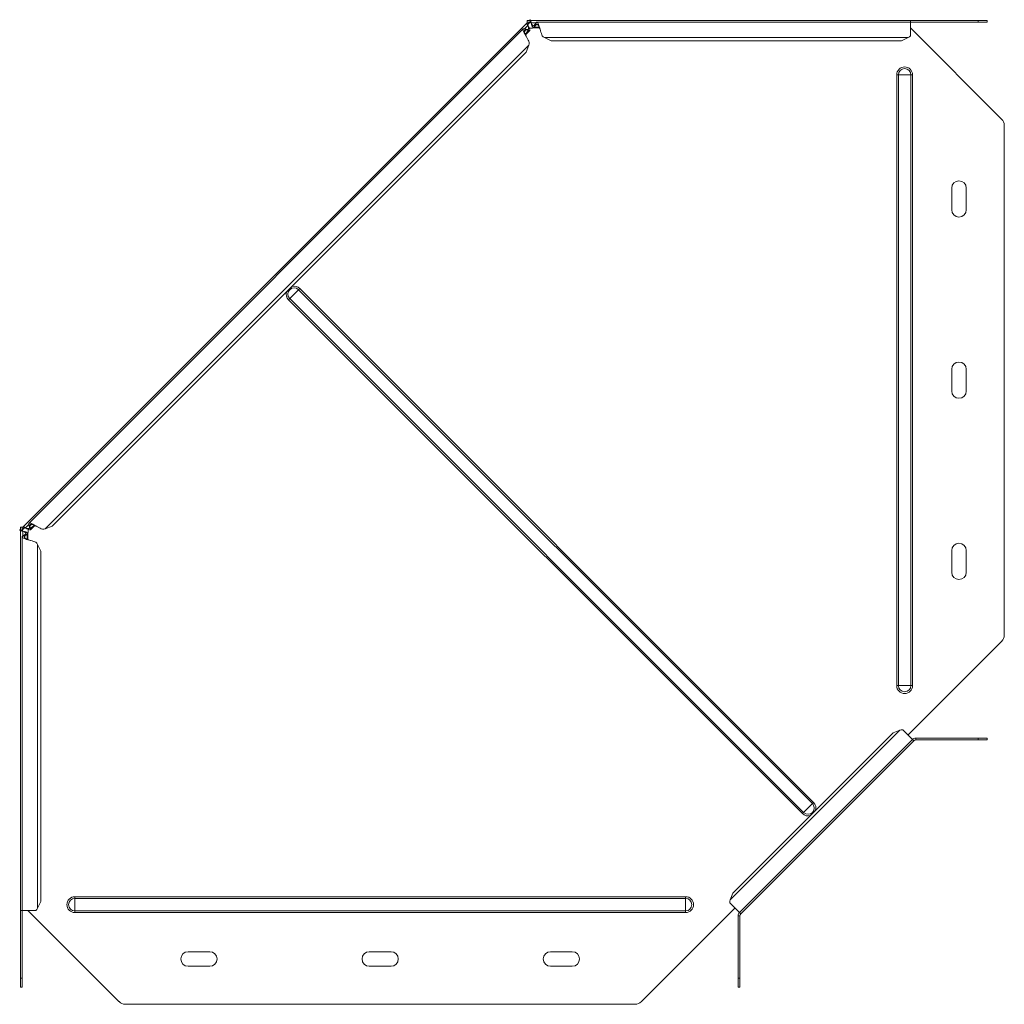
# Model space of a CAD drawing. Header units: millimetres. Extents: x -144 to 1516, y -6295 to 292.
# Tile 5 of 11: x -133 to 411, y -3339 to -2796. Entities that reach past the tile are written whole.
import ezdxf

# ---------------------------------------------------------------- set-up
doc = ezdxf.new("R2010")
doc.units = ezdxf.units.MM

msp = doc.modelspace()

# ---------------------------------------------------------------- linework, layer by layer
at = {"color": 7, "linetype": 'Continuous', "lineweight": 15}
for p, q in [((147, -2798.07), (147.45, -2797.62)), ((147.3, -2796.62), (147.3, -2797.62)), ((149, -2796.62), (147.3, -2796.62)), ((149, -2797.62), (147.3, -2797.62)), ((147.71, -2798.77), (148.87, -2797.62)), ((148.45, -2796.62), (148.84, -2796.23)), ((148.84, -2796.23), (149.23, -2796.62)), ((358.81, -2796.62), (149, -2796.62)), ((149, -2796.62), (149, -2797.62)), ((358.81, -2797.62), (152.61, -2797.62)), ((358.81, -2797.62), (358.81, -2796.62)), ((358.81, -2796.62), (396.02, -2796.62)), ((358.81, -2805.2), (358.81, -2797.62)), ((358.81, -2797.62), (396.02, -2797.62)), ((396.02, -2796.62), (401.02, -2796.62)), ((401.02, -2797.62), (396.02, -2797.62)), ((401.02, -2796.62), (401.02, -2797.62)), ((147, -2798.07), (-130.87, -3075.94)), ((145.16, -2801.32), (-127.61, -3074.1)), ((145.97, -2801.26), (146.6, -2801.88)), ((145.97, -2801.26), (147.47, -2801.56)), ((146.31, -2804.51), (148.68, -2802.15)), ((146.6, -2801.88), (148.1, -2802.18)), ((147, -2798.07), (147.71, -2798.77)), ((147.47, -2801.56), (148.1, -2802.18)), ((147.58, -2799.4), (147.75, -2799.58)), ((149.54, -2798.22), (149.54, -2797.97)), ((150.71, -2800.69), (154.05, -2800.69)), ((151.14, -2799.42), (151.99, -2798.15)), ((151.14, -2800.3), (151.99, -2799.03)), ((151.14, -2799.42), (151.14, -2800.3)), ((151.99, -2798.15), (151.99, -2799.03)), ((358.81, -2800.77), (409.06, -2851.02)), ((156.84, -2806.09), (160.54, -2807.83)), ((353.81, -2807.83), (160.54, -2807.83)), ((353.81, -2807.83), (357.51, -2806.09)), ((146.77, -2814.15), (148.16, -2810.31)), ((146.77, -2814.15), (-114.78, -3075.71)), ((410.52, -3135.68), (410.52, -2854.56)), ((381.52, -2901.12), (381.52, -2889.12)), ((389.52, -2889.12), (389.52, -2901.12)), ((381.52, -3001.12), (381.52, -2989.12)), ((389.52, -2989.12), (389.52, -3001.12)), ((-132.71, -3077.78), (-132.32, -3077.39)), ((-132.71, -3077.78), (-132.32, -3078.17)), ((-132.32, -3076.24), (-132.32, -3077.94)), ((-132.32, -3076.24), (-131.32, -3076.24)), ((-132.32, -3077.94), (-132.32, -3287.75)), ((-132.32, -3077.94), (-131.32, -3077.94)), ((-131.32, -3076.39), (-130.87, -3075.94)), ((-131.32, -3076.24), (-131.32, -3077.94)), ((-131.32, -3077.8), (-130.16, -3076.65)), ((-130.97, -3078.48), (-130.72, -3078.48)), ((-130.16, -3076.65), (-130.87, -3075.94)), ((-130.79, -3080.92), (-129.52, -3080.07)), ((-129.91, -3080.92), (-128.64, -3080.07)), ((-129.36, -3076.69), (-129.53, -3076.51)), ((-129.52, -3080.07), (-128.64, -3080.07)), ((-128.25, -3082.98), (-128.25, -3079.64)), ((-127.68, -3074.91), (-127.05, -3075.53)), ((-127.38, -3076.41), (-127.68, -3074.91)), ((-127.38, -3076.41), (-126.76, -3077.03)), ((-126.76, -3077.03), (-127.05, -3075.53)), ((-126.79, -3077.61), (-124.42, -3075.25)), ((-118.63, -3077.09), (-114.78, -3075.71)), ((-131.32, -3081.54), (-131.32, -3287.75)), ((-130.79, -3080.92), (-129.91, -3080.92)), ((-121.11, -3089.48), (-122.85, -3085.78)), ((-121.11, -3089.48), (-121.11, -3282.75)), ((381.52, -3101.12), (381.52, -3089.12)), ((389.52, -3089.12), (389.52, -3101.12)), ((409.06, -3139.21), (357.4, -3190.87)), ((352.96, -3188.28), (349.12, -3189.66)), ((359.87, -3193.35), (354.51, -3187.99)), ((349.12, -3189.66), (260.73, -3278.05)), ((264.41, -3288.81), (359.87, -3193.35)), ((360.58, -3194.06), (265.12, -3289.52)), ((360.58, -3194.06), (359.87, -3193.35)), ((361.64, -3192.62), (396.02, -3192.62)), ((361.64, -3193.62), (396.02, -3193.62)), ((396.02, -3192.62), (401.02, -3192.62)), ((401.02, -3193.62), (396.02, -3193.62)), ((401.02, -3192.62), (401.02, -3193.62)), ((260.73, -3278.05), (259.34, -3281.9)), ((-122.85, -3286.45), (-121.11, -3282.75)), ((261.94, -3286.33), (210.28, -3337.99)), ((259.05, -3283.44), (264.41, -3288.81)), ((-132.32, -3287.75), (-131.32, -3287.75)), ((-132.32, -3324.96), (-132.32, -3287.75)), ((-131.32, -3287.75), (-123.73, -3287.75)), ((-131.32, -3324.96), (-131.32, -3287.75)), ((-77.92, -3337.99), (-128.16, -3287.75)), ((263.68, -3290.58), (263.68, -3324.96)), ((264.21, -3288.6), (265.12, -3289.52)), ((264.68, -3290.58), (264.68, -3324.96)), ((-39.82, -3310.46), (-27.82, -3310.46)), ((60.18, -3310.46), (72.18, -3310.46)), ((160.18, -3310.46), (172.18, -3310.46)), ((-27.82, -3318.46), (-39.82, -3318.46)), ((72.18, -3318.46), (60.18, -3318.46)), ((172.18, -3318.46), (160.18, -3318.46)), ((-132.32, -3329.96), (-132.32, -3324.96)), ((-131.32, -3329.96), (-132.32, -3329.96)), ((-131.32, -3324.96), (-131.32, -3329.96)), ((263.68, -3329.96), (263.68, -3324.96)), ((264.68, -3329.96), (263.68, -3329.96)), ((264.68, -3324.96), (264.68, -3329.96)), ((-74.38, -3339.46), (206.74, -3339.46))]:
    msp.add_line(p, q, dxfattribs=at)
at = {"color": 7, "linetype": 'Continuous', "lineweight": 0}
for p, q in [((396.02, -2797.62), (396.02, -2796.62)), ((147.58, -2799.4), (145.73, -2801.25)), ((146.6, -2801.88), (145.75, -2802.74)), ((148.1, -2802.18), (146.15, -2804.13)), ((152.15, -2797.97), (149.54, -2797.97)), ((153.89, -2800.3), (151.14, -2800.3)), ((153.19, -2799.03), (151.99, -2799.03)), ((357.51, -2806.09), (156.84, -2806.09)), ((148.16, -2810.31), (-118.63, -3077.09)), ((352.09, -2826.62), (351.16, -2826.62)), ((351.16, -3163.62), (351.16, -2826.62)), ((358.96, -2826.62), (352.09, -2826.62)), ((352.09, -3163.62), (352.09, -2826.62)), ((358.96, -3163.62), (358.96, -2826.62)), ((359.89, -2826.62), (358.96, -2826.62)), ((359.89, -3163.62), (359.89, -2826.62)), ((21.11, -2945.19), (16.26, -2950.05)), ((21.77, -2944.53), (21.11, -2945.19)), ((304.66, -3228.74), (21.11, -2945.19)), ((305.32, -3228.08), (21.77, -2944.53)), ((16.26, -2950.05), (15.6, -2950.71)), ((299.15, -3234.26), (15.6, -2950.71)), ((299.81, -3233.6), (16.26, -2950.05)), ((-127.69, -3074.66), (-129.53, -3076.51)), ((-126.2, -3074.68), (-127.05, -3075.53)), ((-130.97, -3078.48), (-130.97, -3081.09)), ((-128.64, -3080.07), (-128.64, -3082.83)), ((-124.81, -3075.09), (-126.76, -3077.03)), ((-129.91, -3080.92), (-129.91, -3082.13)), ((-122.85, -3085.78), (-122.85, -3286.45)), ((352.09, -3163.62), (351.16, -3163.62)), ((358.96, -3163.62), (352.09, -3163.62)), ((359.89, -3163.62), (358.96, -3163.62)), ((352.96, -3188.28), (259.34, -3281.9)), ((361.64, -3193.62), (361.64, -3192.62)), ((396.02, -3193.62), (396.02, -3192.62)), ((304.66, -3228.74), (299.81, -3233.6)), ((305.32, -3228.08), (304.66, -3228.74)), ((299.81, -3233.6), (299.15, -3234.26)), ((-102.32, -3281.02), (-102.32, -3280.09)), ((234.68, -3280.09), (-102.32, -3280.09)), ((234.68, -3281.02), (-102.32, -3281.02)), ((-102.32, -3287.89), (-102.32, -3281.02)), ((234.68, -3281.02), (234.68, -3280.09)), ((234.68, -3287.89), (234.68, -3281.02)), ((234.68, -3287.89), (-102.32, -3287.89)), ((-102.32, -3288.83), (-102.32, -3287.89)), ((234.68, -3288.83), (-102.32, -3288.83)), ((234.68, -3288.83), (234.68, -3287.89)), ((264.68, -3290.58), (263.68, -3290.58)), ((-132.32, -3324.96), (-131.32, -3324.96)), ((263.68, -3324.96), (264.68, -3324.96))]:
    msp.add_line(p, q, dxfattribs=at)
at = {"color": 7, "linetype": 'Continuous', "lineweight": 15}
for centre, radius, start, end in [((149.22, -2798.47), 2.5, 250.2496, 300.9975), ((405.52, -2854.56), 5, 0, 45), ((385.52, -2889.12), 4, 0, 180), ((385.52, -2901.12), 4, 180, 0), ((385.52, -2989.12), 4, 0, 180), ((385.52, -3001.12), 4, 180, 0), ((-130.47, -3078.15), 2.5, 327.1621, 18.8567), ((385.52, -3089.12), 4, 0, 180), ((385.52, -3101.12), 4, 180, 0), ((405.52, -3135.68), 5, 315, 0), ((361.64, -3195.12), 2.5, 90, 135), ((361.64, -3195.12), 1.5, 90, 135), ((266.18, -3290.58), 2.5, 135, 180), ((266.18, -3290.58), 1.5, 135, 180), ((-39.82, -3314.46), 4, 90, 270), ((-27.82, -3314.46), 4, 270, 90), ((60.18, -3314.46), 4, 90, 270), ((72.18, -3314.46), 4, 270, 90), ((160.18, -3314.46), 4, 90, 270), ((172.18, -3314.46), 4, 270, 90), ((-74.38, -3334.46), 5, 225, 270), ((206.74, -3334.46), 5, 270, 315)]:
    msp.add_arc(centre, radius, start, end, dxfattribs=at)
at = {"color": 7, "linetype": 'Continuous', "lineweight": 0}
for centre, radius, start, end in [((355.52, -2826.62), 4.37, 0, 180), ((355.52, -2826.62), 3.43, 0, 180), ((18.68, -2947.62), 3.43, 45, 225), ((18.68, -2947.62), 4.37, 45, 105.5476), ((18.68, -2947.62), 4.37, 164.4524, 225), ((355.52, -3163.62), 4.37, 180, 0), ((355.52, -3163.62), 3.43, 180, 0), ((302.23, -3231.17), 3.43, 225, 45), ((302.23, -3231.17), 4.37, 344.4524, 45), ((302.23, -3231.17), 4.37, 225, 285.5476), ((-102.32, -3284.46), 4.37, 90, 270), ((-102.32, -3284.46), 3.43, 90, 270), ((234.68, -3284.46), 4.37, 270, 90), ((234.68, -3284.46), 3.43, 270, 90)]:
    msp.add_arc(centre, radius, start, end, dxfattribs=at)
at = {"color": 7, "linetype": 'Continuous', "lineweight": 15}
for points, knots in [([(149, -2796.62), (149.09, -2796.62), (149.18, -2796.75), (149.36, -2797.24), (149.45, -2797.58), (149.54, -2797.97)], [0, 0, 0, 0, 0.5, 0.5, 1, 1, 1, 1]), ([(149, -2797.62), (149.09, -2797.62), (149.18, -2797.68), (149.36, -2797.89), (149.45, -2798.05), (149.54, -2798.22)], [0, 0, 0, 0, 0.5, 0.5, 1, 1, 1, 1]), ([(151.99, -2798.15), (152.14, -2797.9), (152.29, -2797.73), (152.58, -2797.59), (152.73, -2797.61), (153.03, -2797.83), (153.17, -2798.04), (153.47, -2798.6), (153.62, -2798.97), (153.91, -2799.8), (154.06, -2800.28), (154.36, -2801.29), (154.51, -2801.82), (154.8, -2802.88), (154.95, -2803.4), (155.25, -2804.37), (155.39, -2804.82), (155.54, -2805.2)], [0, 0, 0, 0, 0.125, 0.125, 0.25, 0.25, 0.375, 0.375, 0.5, 0.5, 0.625, 0.625, 0.75, 0.75, 0.875, 0.875, 1, 1, 1, 1]), ([(148.45, -2808.76), (148.28, -2808.39), (148.07, -2807.96), (147.59, -2807.07), (147.33, -2806.59), (146.79, -2805.64), (146.52, -2805.16), (146.02, -2804.23), (145.79, -2803.79), (145.4, -2802.99), (145.25, -2802.63), (145.06, -2802.02), (145.02, -2801.77), (145.07, -2801.4), (145.16, -2801.28), (145.47, -2801.18), (145.69, -2801.19), (145.97, -2801.26)], [0, 0, 0, 0, 0.125, 0.125, 0.25, 0.25, 0.375, 0.375, 0.5, 0.5, 0.625, 0.625, 0.75, 0.75, 0.875, 0.875, 1, 1, 1, 1]), ([(146.95, -2805.91), (146.79, -2805.57), (146.44, -2804.84), (145.99, -2803.79), (145.71, -2802.88), (145.69, -2802.23), (145.95, -2801.87), (146.38, -2801.88), (146.6, -2801.88)], [0, 0, 0, 0, 0.1464703, 0.3171762, 0.4878822, 0.6585881, 0.8292941, 1, 1, 1, 1]), ([(147.58, -2799.4), (147.37, -2799.07), (147.19, -2798.76), (146.97, -2798.29), (146.94, -2798.13), (147, -2798.07)], [0, 0, 0, 0, 0.5, 0.5, 1, 1, 1, 1]), ([(147.47, -2801.56), (147.68, -2801.58), (147.84, -2801.55), (148.05, -2801.38), (148.1, -2801.24), (148.09, -2800.85), (148.03, -2800.61), (147.85, -2800.05), (147.72, -2799.73), (147.58, -2799.4)], [0, 0, 0, 0, 0.25, 0.25, 0.5, 0.5, 0.75, 0.75, 1, 1, 1, 1]), ([(147.75, -2799.58), (147.7, -2799.4), (147.65, -2799.22), (147.63, -2798.94), (147.65, -2798.84), (147.71, -2798.77)], [0, 0, 0, 0, 0.5, 0.5, 1, 1, 1, 1]), ([(148.47, -2798.02), (148.17, -2798.29), (147.86, -2798.58), (147.66, -2798.87), (147.65, -2798.89)], [0, 0, 0, 0, 0.952686, 1, 1, 1, 1]), ([(148.1, -2802.18), (148.36, -2802.25), (148.55, -2802.25), (148.76, -2802.09), (148.79, -2801.93), (148.69, -2801.46), (148.57, -2801.15), (148.22, -2800.43), (148, -2800.01), (147.75, -2799.58)], [0, 0, 0, 0, 0.25, 0.25, 0.5, 0.5, 0.75, 0.75, 1, 1, 1, 1]), ([(149.54, -2797.97), (149.68, -2798.3), (149.81, -2798.62), (150.07, -2799.14), (150.21, -2799.35), (150.47, -2799.63), (150.61, -2799.7), (150.87, -2799.67), (151, -2799.58), (151.14, -2799.42)], [0, 0, 0, 0, 0.25, 0.25, 0.5, 0.5, 0.75, 0.75, 1, 1, 1, 1]), ([(149.54, -2798.22), (149.68, -2798.7), (149.81, -2799.15), (150.07, -2799.91), (150.21, -2800.21), (150.47, -2800.61), (150.61, -2800.7), (150.87, -2800.67), (151, -2800.53), (151.14, -2800.3)], [0, 0, 0, 0, 0.25, 0.25, 0.5, 0.5, 0.75, 0.75, 1, 1, 1, 1]), ([(151.99, -2799.03), (152.14, -2798.87), (152.43, -2798.56), (152.88, -2798.63), (153.32, -2799.1), (153.77, -2799.95), (154.19, -2801.02), (154.47, -2801.8), (154.61, -2802.17)], [0, 0, 0, 0, 0.169668, 0.339336, 0.509004, 0.678672, 0.84834, 1, 1, 1, 1]), ([(-127.68, -3074.91), (-127.75, -3074.63), (-127.76, -3074.41), (-127.65, -3074.1), (-127.53, -3074.01), (-127.17, -3073.95), (-126.92, -3073.99), (-126.31, -3074.19), (-125.95, -3074.34), (-125.14, -3074.72), (-124.7, -3074.95), (-123.78, -3075.46), (-123.3, -3075.73), (-122.34, -3076.27), (-121.87, -3076.53), (-120.97, -3077.01), (-120.55, -3077.22), (-120.17, -3077.39)], [0, 0, 0, 0, 0.125, 0.125, 0.25, 0.25, 0.375, 0.375, 0.5, 0.5, 0.625, 0.625, 0.75, 0.75, 0.875, 0.875, 1, 1, 1, 1]), ([(-127.05, -3075.53), (-127.06, -3075.32), (-127.07, -3074.89), (-126.71, -3074.62), (-126.06, -3074.64), (-125.15, -3074.93), (-124.1, -3075.38), (-123.36, -3075.72), (-123.02, -3075.88)], [0, 0, 0, 0, 0.170706, 0.341412, 0.512118, 0.682824, 0.85353, 1, 1, 1, 1]), ([(-130.97, -3078.48), (-131.35, -3078.39), (-131.7, -3078.3), (-132.18, -3078.12), (-132.32, -3078.03), (-132.32, -3077.94)], [0, 0, 0, 0, 0.5, 0.5, 1, 1, 1, 1]), ([(-130.72, -3078.48), (-130.89, -3078.39), (-131.04, -3078.3), (-131.26, -3078.12), (-131.32, -3078.03), (-131.32, -3077.94)], [0, 0, 0, 0, 0.5, 0.5, 1, 1, 1, 1]), ([(-129.52, -3080.07), (-129.36, -3079.94), (-129.26, -3079.81), (-129.24, -3079.54), (-129.3, -3079.41), (-129.58, -3079.14), (-129.79, -3079.01), (-130.32, -3078.74), (-130.64, -3078.61), (-130.97, -3078.48)], [0, 0, 0, 0, 0.25, 0.25, 0.5, 0.5, 0.75, 0.75, 1, 1, 1, 1]), ([(-130.06, -3076.59), (-130.07, -3076.61), (-130.36, -3076.81), (-130.65, -3077.12), (-130.92, -3077.4)], [0, 0, 0, 0, 0.057331, 1, 1, 1, 1]), ([(-130.87, -3075.94), (-130.81, -3075.88), (-130.65, -3075.91), (-130.18, -3076.12), (-129.87, -3076.3), (-129.53, -3076.51)], [0, 0, 0, 0, 0.5, 0.5, 1, 1, 1, 1]), ([(-128.64, -3080.07), (-128.4, -3079.94), (-128.27, -3079.81), (-128.23, -3079.54), (-128.33, -3079.41), (-128.73, -3079.14), (-129.03, -3079.01), (-129.79, -3078.74), (-130.24, -3078.61), (-130.72, -3078.48)], [0, 0, 0, 0, 0.25, 0.25, 0.5, 0.5, 0.75, 0.75, 1, 1, 1, 1]), ([(-130.16, -3076.65), (-130.1, -3076.58), (-129.99, -3076.56), (-129.71, -3076.59), (-129.54, -3076.63), (-129.36, -3076.69)], [0, 0, 0, 0, 0.5, 0.5, 1, 1, 1, 1]), ([(-129.53, -3076.51), (-129.2, -3076.65), (-128.89, -3076.78), (-128.33, -3076.97), (-128.08, -3077.02), (-127.7, -3077.03), (-127.56, -3076.99), (-127.39, -3076.78), (-127.36, -3076.62), (-127.38, -3076.41)], [0, 0, 0, 0, 0.25, 0.25, 0.5, 0.5, 0.75, 0.75, 1, 1, 1, 1]), ([(-129.36, -3076.69), (-128.92, -3076.94), (-128.51, -3077.16), (-127.79, -3077.51), (-127.48, -3077.63), (-127.01, -3077.72), (-126.85, -3077.7), (-126.68, -3077.48), (-126.68, -3077.29), (-126.76, -3077.03)], [0, 0, 0, 0, 0.25, 0.25, 0.5, 0.5, 0.75, 0.75, 1, 1, 1, 1]), ([(-123.73, -3084.48), (-124.12, -3084.33), (-124.56, -3084.18), (-125.54, -3083.89), (-126.06, -3083.74), (-127.11, -3083.44), (-127.65, -3083.29), (-128.65, -3083), (-129.13, -3082.85), (-129.97, -3082.55), (-130.33, -3082.41), (-130.9, -3082.11), (-131.1, -3081.96), (-131.33, -3081.66), (-131.35, -3081.52), (-131.2, -3081.22), (-131.04, -3081.07), (-130.79, -3080.92)], [0, 0, 0, 0, 0.125, 0.125, 0.25, 0.25, 0.375, 0.375, 0.5, 0.5, 0.625, 0.625, 0.75, 0.75, 0.875, 0.875, 1, 1, 1, 1]), ([(-126.77, -3083.54), (-127.14, -3083.41), (-127.92, -3083.13), (-128.99, -3082.7), (-129.84, -3082.26), (-130.31, -3081.81), (-130.37, -3081.37), (-130.06, -3081.07), (-129.91, -3080.92)], [0, 0, 0, 0, 0.15166, 0.321328, 0.490996, 0.660664, 0.830332, 1, 1, 1, 1])]:
    msp.add_open_spline(points, degree=3, knots=knots, dxfattribs=at)
for points in [[(155.54, -2805.2), (155.97, -2805.56), (156.41, -2805.86), (156.84, -2806.09)], [(357.51, -2806.09), (357.95, -2805.86), (358.38, -2805.56), (358.81, -2805.2)], [(148.16, -2810.31), (148.3, -2809.84), (148.4, -2809.32), (148.45, -2808.76)], [(-120.17, -3077.39), (-119.62, -3077.33), (-119.1, -3077.24), (-118.63, -3077.09)], [(-122.85, -3085.78), (-123.08, -3085.34), (-123.38, -3084.91), (-123.73, -3084.48)], [(354.51, -3187.99), (353.95, -3188.04), (353.43, -3188.14), (352.96, -3188.28)], [(-123.73, -3287.75), (-123.38, -3287.32), (-123.08, -3286.88), (-122.85, -3286.45)], [(259.34, -3281.9), (259.2, -3282.37), (259.1, -3282.89), (259.05, -3283.44)]]:
    msp.add_open_spline(points, degree=3, dxfattribs=at)

doc.saveas('drawing.dxf')
